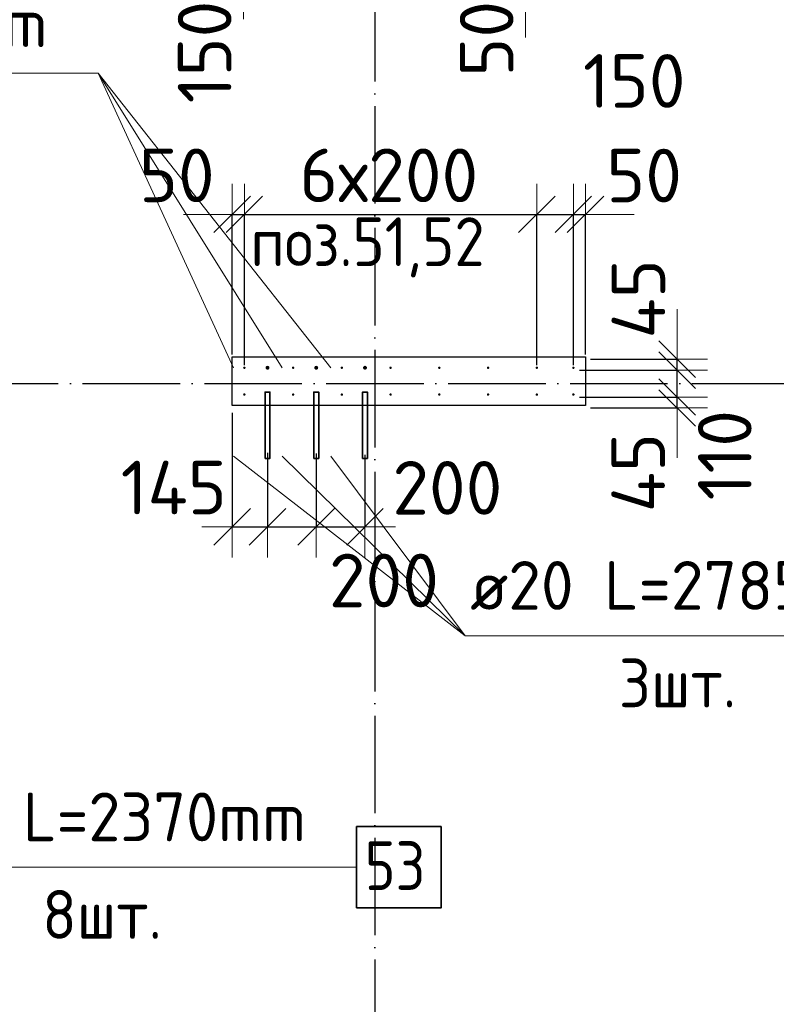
# Model space of a CAD drawing. Header units: millimetres. Extents: x 123094 to 184385, y 26948 to 48500.
# Tile 20 of 104: x 130443 to 133548, y 34154 to 38192. Entities that reach past the tile are written whole.
import ezdxf

# ---------------------------------------------------------------- set-up
doc = ezdxf.new("R2010")
doc.units = ezdxf.units.MM
doc.header["$PDMODE"] = 65
doc.linetypes.add('______11', pattern=[500, 400, -50, 0, -50])
doc.linetypes.add('______5', pattern=[1100, 800, -100, 100, -100])
for name, color, linetype, lineweight in [('Standard', 7, 'Continuous', 25), ('Арм.стержн. Выпуски', 180, 'Continuous', 35), ('Колонна (2)', 7, 'Continuous', 35), ('Размерная линия_ общее', 7, 'Continuous', 13)]:
    doc.layers.add(name, color=color, linetype=linetype, lineweight=lineweight)
doc.layers.add('Осевая линия_ общее', color=7, linetype='______5', lineweight=13, true_color=0xa0a0a0)
doc.styles.add('ISOCPEUR', font='ISOCPEUR')
doc.dimstyles.new('DIMSTYLE_3', dxfattribs={"dimtxt": 220, "dimasz": 250, "dimexe": 0, "dimexo": 0, "dimgap": 110, "dimtad": 2, "dimdec": 0, "dimrnd": 5, "dimzin": 12, "dimdsep": 46, "dimtxsty": 'ISOCPEUR', "dimblk1": 'ALL_ML_STRICH', "dimblk2": 'ALL_ML_STRICH', "dimsah": 1, "dimcen": 0, "dimclrd": 7, "dimclre": 256, "dimclrt": 7, "dimadec": 0, "dimazin": 0, "dimtfac": 1, "dimtdec": 0, "dimtix": 1, "dimtmove": 2, "dimatfit": 3, "dimfxl": 0, "dimtzin": 0, "dimlwd": 0, "dimlwe": -3, "dimarcsym": 0})
doc.dimstyles.new('DIMSTYLE_5', dxfattribs={"dimtxt": 220, "dimasz": 250, "dimexe": 0, "dimexo": 0, "dimgap": 110, "dimtad": 2, "dimdec": 0, "dimrnd": 5, "dimzin": 12, "dimdsep": 46, "dimtxsty": 'ISOCPEUR', "dimblk1": 'ALL_ML_STRICH', "dimblk2": 'ALL_ML_STRICH', "dimsah": 1, "dimcen": 0, "dimclrd": 7, "dimclre": 256, "dimclrt": 7, "dimadec": 0, "dimazin": 0, "dimtfac": 1, "dimtdec": 0, "dimtix": 1, "dimtmove": 2, "dimatfit": 3, "dimfxl": 0, "dimtvp": 1.2, "dimtzin": 0, "dimlwd": 0, "dimlwe": -3, "dimarcsym": 0})
doc.dimstyles.new('DIMSTYLE_7', dxfattribs={"dimtxt": 220, "dimasz": 250, "dimexe": 0, "dimexo": 0, "dimgap": 110, "dimtad": 0, "dimdec": 0, "dimrnd": 5, "dimzin": 12, "dimdsep": 46, "dimtxsty": 'ISOCPEUR', "dimblk1": 'ALL_ML_STRICH', "dimblk2": 'ALL_ML_STRICH', "dimsah": 1, "dimcen": 0, "dimclrd": 7, "dimclre": 256, "dimclrt": 7, "dimadec": 0, "dimazin": 0, "dimtfac": 1, "dimtdec": 0, "dimtix": 1, "dimtmove": 2, "dimatfit": 3, "dimfxl": 0, "dimtvp": 1.2, "dimtzin": 0, "dimlwd": 0, "dimlwe": -3, "dimarcsym": 0})

# ---------------------------------------------------------------- blocks, each defined once
blk = doc.blocks.new('ALL_ML_STRICH')
at = {"color": 0, "linetype": 'ByBlock', "lineweight": -2}
for p, q in [((0, -0.5), (0, 0.5)), ((-0.3, -0.3), (0.3, 0.3)), ((-1, 0), (0.5, 0))]:
    blk.add_line(p, q, dxfattribs=at)
blk = doc.blocks.new('*D54')
at = {"layer": 'DEFPOINTS', "color": 7, "linetype": 'Continuous', "lineweight": 13, "transparency": 33554687}
for p in [(131945, 38370), (131990, 38320), (132518.5, 38320)]:
    blk.add_point(p, dxfattribs=at)
at = {"layer": 'Размерная линия_ общее', "color": 253, "linetype": 'Continuous', "lineweight": -2, "true_color": 0xa0a0a0, "transparency": 33554687}
for p, q in [((131965, 38370), (132518.5, 38370)), ((132010, 38320), (132518.5, 38320))]:
    blk.add_line(p, q, dxfattribs=at)
at = {"layer": 'Размерная линия_ общее', "color": 7, "linetype": 'Continuous', "lineweight": -2, "transparency": 33554687}
blk.add_line((132518.5, 38320), (132518.5, 38370), dxfattribs=at)
at = {"layer": 'Размерная линия_ общее', "color": 7, "linetype": 'Continuous', "lineweight": 13, "transparency": 33554687, "xscale": 250, "yscale": 250, "zscale": 250}
for p, rotation in [((132518.5, 38320), 270), ((132518.5, 38370), 90)]:
    blk.add_blockref('ALL_ML_STRICH', p, dxfattribs=dict(at, rotation=rotation))
at = {"layer": 'Размерная линия_ общее', "color": 7, "linetype": 'Continuous', "lineweight": 13, "transparency": 33554687, "insert": (132359.2, 38114.1), "char_height": 220, "width": 440, "attachment_point": 5, "rotation": 90, "style": 'ISOCPEUR'}
blk.add_mtext('\\A1;{50}', dxfattribs=at)
blk = doc.blocks.new('*D67')
at = {"layer": 'DEFPOINTS', "color": 7, "linetype": 'Continuous', "lineweight": 13, "transparency": 33554687}
for p in [(131631.5, 38470), (131362.1, 38320), (131810, 38320)]:
    blk.add_point(p, dxfattribs=at)
at = {"layer": 'Размерная линия_ общее', "color": 253, "linetype": 'Continuous', "lineweight": -2, "true_color": 0xa0a0a0, "transparency": 33554687}
for p, q in [((131611.5, 38470), (131362.1, 38470)), ((131790, 38320), (131362.1, 38320))]:
    blk.add_line(p, q, dxfattribs=at)
at = {"layer": 'Размерная линия_ общее', "color": 7, "linetype": 'Continuous', "lineweight": -2, "transparency": 33554687}
blk.add_line((131362.1, 38320), (131362.1, 38470), dxfattribs=at)
at = {"layer": 'Размерная линия_ общее', "color": 7, "linetype": 'Continuous', "lineweight": 13, "transparency": 33554687, "xscale": 250, "yscale": 250, "zscale": 250}
for p, rotation in [((131362.1, 38470), 90), ((131362.1, 38320), 270)]:
    blk.add_blockref('ALL_ML_STRICH', p, dxfattribs=dict(at, rotation=rotation))
at = {"layer": 'Размерная линия_ общее', "color": 7, "linetype": 'Continuous', "lineweight": 13, "transparency": 33554687, "insert": (131201.9, 38060), "char_height": 220, "width": 660, "attachment_point": 5, "rotation": 90, "style": 'ISOCPEUR'}
blk.add_mtext('\\A1;{150}', dxfattribs=at)
blk = doc.blocks.new('*D515')
at = {"layer": 'DEFPOINTS', "color": 7, "linetype": 'Continuous', "lineweight": 13, "transparency": 33554687}
for p in [(131315, 36600), (131460, 36436.4), (131315, 36112.2)]:
    blk.add_point(p, dxfattribs=at)
at = {"layer": 'Размерная линия_ общее', "color": 253, "linetype": 'Continuous', "lineweight": -2, "true_color": 0xa0a0a0, "transparency": 33554687}
for p, q in [((131315, 36580), (131315, 36112.2)), ((131460, 36416.4), (131460, 36112.2))]:
    blk.add_line(p, q, dxfattribs=at)
at = {"layer": 'Размерная линия_ общее', "color": 7, "linetype": 'Continuous', "lineweight": -2, "transparency": 33554687}
blk.add_line((131315, 36112.2), (131460, 36112.2), dxfattribs=at)
at = {"layer": 'Размерная линия_ общее', "color": 7, "linetype": 'Continuous', "lineweight": 13, "transparency": 33554687, "xscale": 250, "yscale": 250, "zscale": 250, "rotation": 180}
blk.add_blockref('ALL_ML_STRICH', (131315, 36112.2), dxfattribs=at)
at = {"layer": 'Размерная линия_ общее', "color": 7, "linetype": 'Continuous', "lineweight": 13, "transparency": 33554687, "xscale": 250, "yscale": 250, "zscale": 250}
blk.add_blockref('ALL_ML_STRICH', (131460, 36112.2), dxfattribs=at)
at = {"layer": 'Размерная линия_ общее', "color": 7, "linetype": 'Continuous', "lineweight": 13, "transparency": 33554687, "insert": (131075.3, 36273.6), "char_height": 220, "width": 660, "attachment_point": 5, "style": 'ISOCPEUR'}
blk.add_mtext('\\A1;{145}', dxfattribs=at)
blk = doc.blocks.new('*D516')
at = {"layer": 'DEFPOINTS', "color": 7, "linetype": 'Continuous', "lineweight": 13, "transparency": 33554687}
for p in [(131460, 36436.4), (131660, 36433), (131460, 36112.2)]:
    blk.add_point(p, dxfattribs=at)
at = {"layer": 'Размерная линия_ общее', "color": 253, "linetype": 'Continuous', "lineweight": -2, "true_color": 0xa0a0a0, "transparency": 33554687}
for p, q in [((131460, 36416.4), (131460, 36112.2)), ((131660, 36413), (131660, 36112.2))]:
    blk.add_line(p, q, dxfattribs=at)
at = {"layer": 'Размерная линия_ общее', "color": 7, "linetype": 'Continuous', "lineweight": -2, "transparency": 33554687}
blk.add_line((131460, 36112.2), (131660, 36112.2), dxfattribs=at)
at = {"layer": 'Размерная линия_ общее', "color": 7, "linetype": 'Continuous', "lineweight": 13, "transparency": 33554687, "xscale": 250, "yscale": 250, "zscale": 250, "rotation": 180}
blk.add_blockref('ALL_ML_STRICH', (131460, 36112.2), dxfattribs=at)
at = {"layer": 'Размерная линия_ общее', "color": 7, "linetype": 'Continuous', "lineweight": 13, "transparency": 33554687, "xscale": 250, "yscale": 250, "zscale": 250}
blk.add_blockref('ALL_ML_STRICH', (131660, 36112.2), dxfattribs=at)
at = {"layer": 'Размерная линия_ общее', "color": 7, "linetype": 'Continuous', "lineweight": 13, "transparency": 33554687, "insert": (131937.7, 35892.5), "char_height": 220, "width": 660, "attachment_point": 5, "style": 'ISOCPEUR'}
blk.add_mtext('\\A1;{200}', dxfattribs=at)
blk = doc.blocks.new('*D517')
at = {"layer": 'DEFPOINTS', "color": 7, "linetype": 'Continuous', "lineweight": 13, "transparency": 33554687}
for p in [(131660, 36433), (131860, 36428), (131660, 36112.2)]:
    blk.add_point(p, dxfattribs=at)
at = {"layer": 'Размерная линия_ общее', "color": 253, "linetype": 'Continuous', "lineweight": -2, "true_color": 0xa0a0a0, "transparency": 33554687}
for p, q in [((131660, 36413), (131660, 36112.2)), ((131860, 36408), (131860, 36112.2))]:
    blk.add_line(p, q, dxfattribs=at)
at = {"layer": 'Размерная линия_ общее', "color": 7, "linetype": 'Continuous', "lineweight": -2, "transparency": 33554687}
blk.add_line((131660, 36112.2), (131860, 36112.2), dxfattribs=at)
at = {"layer": 'Размерная линия_ общее', "color": 7, "linetype": 'Continuous', "lineweight": 13, "transparency": 33554687, "xscale": 250, "yscale": 250, "zscale": 250, "rotation": 180}
blk.add_blockref('ALL_ML_STRICH', (131660, 36112.2), dxfattribs=at)
at = {"layer": 'Размерная линия_ общее', "color": 7, "linetype": 'Continuous', "lineweight": 13, "transparency": 33554687, "xscale": 250, "yscale": 250, "zscale": 250}
blk.add_blockref('ALL_ML_STRICH', (131860, 36112.2), dxfattribs=at)
at = {"layer": 'Размерная линия_ общее', "color": 7, "linetype": 'Continuous', "lineweight": 13, "transparency": 33554687, "insert": (132197.9, 36272.5), "char_height": 220, "width": 660, "attachment_point": 5, "style": 'ISOCPEUR'}
blk.add_mtext('\\A1;{200}', dxfattribs=at)
blk = doc.blocks.new('*D518')
at = {"layer": 'DEFPOINTS', "color": 7, "linetype": 'Continuous', "lineweight": 13, "transparency": 33554687}
for p in [(132720, 36645), (132765, 36600), (133140.6, 36600)]:
    blk.add_point(p, dxfattribs=at)
at = {"layer": 'Размерная линия_ общее', "color": 253, "linetype": 'Continuous', "lineweight": -2, "true_color": 0xa0a0a0, "transparency": 33554687}
for p, q in [((132740, 36645), (133140.6, 36645)), ((132785, 36600), (133140.6, 36600))]:
    blk.add_line(p, q, dxfattribs=at)
at = {"layer": 'Размерная линия_ общее', "color": 7, "linetype": 'Continuous', "lineweight": -2, "transparency": 33554687}
blk.add_line((133140.6, 36600), (133140.6, 36645), dxfattribs=at)
at = {"layer": 'Размерная линия_ общее', "color": 7, "linetype": 'Continuous', "lineweight": 13, "transparency": 33554687, "xscale": 250, "yscale": 250, "zscale": 250}
for p, rotation in [((133140.6, 36600), 270), ((133140.6, 36645), 90)]:
    blk.add_blockref('ALL_ML_STRICH', p, dxfattribs=dict(at, rotation=rotation))
at = {"layer": 'Размерная линия_ общее', "color": 7, "linetype": 'Continuous', "lineweight": 13, "transparency": 33554687, "insert": (132981, 36334.8), "char_height": 220, "width": 440, "attachment_point": 5, "rotation": 90, "style": 'ISOCPEUR'}
blk.add_mtext('\\A1;{45}', dxfattribs=at)
blk = doc.blocks.new('*D519')
at = {"layer": 'DEFPOINTS', "color": 7, "linetype": 'Continuous', "lineweight": 13, "transparency": 33554687}
for p in [(132720, 36755), (132720, 36645), (133140.6, 36645)]:
    blk.add_point(p, dxfattribs=at)
at = {"layer": 'Размерная линия_ общее', "color": 253, "linetype": 'Continuous', "lineweight": -2, "true_color": 0xa0a0a0, "transparency": 33554687}
for p, q in [((132740, 36755), (133140.6, 36755)), ((132740, 36645), (133140.6, 36645))]:
    blk.add_line(p, q, dxfattribs=at)
at = {"layer": 'Размерная линия_ общее', "color": 7, "linetype": 'Continuous', "lineweight": -2, "transparency": 33554687}
blk.add_line((133140.6, 36645), (133140.6, 36755), dxfattribs=at)
at = {"layer": 'Размерная линия_ общее', "color": 7, "linetype": 'Continuous', "lineweight": 13, "transparency": 33554687, "xscale": 250, "yscale": 250, "zscale": 250}
for p, rotation in [((133140.6, 36645), 270), ((133140.6, 36755), 90)]:
    blk.add_blockref('ALL_ML_STRICH', p, dxfattribs=dict(at, rotation=rotation))
at = {"layer": 'Размерная линия_ общее', "color": 7, "linetype": 'Continuous', "lineweight": 13, "transparency": 33554687, "insert": (133336.2, 36406.3), "char_height": 220, "width": 660, "attachment_point": 5, "rotation": 90, "style": 'ISOCPEUR'}
blk.add_mtext('\\A1;{110}', dxfattribs=at)
blk = doc.blocks.new('*D520')
at = {"layer": 'DEFPOINTS', "color": 7, "linetype": 'Continuous', "lineweight": 13, "transparency": 33554687}
for p in [(132765, 36800), (132720, 36755), (133140.6, 36755)]:
    blk.add_point(p, dxfattribs=at)
at = {"layer": 'Размерная линия_ общее', "color": 253, "linetype": 'Continuous', "lineweight": -2, "true_color": 0xa0a0a0, "transparency": 33554687}
for p, q in [((132785, 36800), (133140.6, 36800)), ((132740, 36755), (133140.6, 36755))]:
    blk.add_line(p, q, dxfattribs=at)
at = {"layer": 'Размерная линия_ общее', "color": 7, "linetype": 'Continuous', "lineweight": -2, "transparency": 33554687}
blk.add_line((133140.6, 36755), (133140.6, 36800), dxfattribs=at)
at = {"layer": 'Размерная линия_ общее', "color": 7, "linetype": 'Continuous', "lineweight": 13, "transparency": 33554687, "xscale": 250, "yscale": 250, "zscale": 250}
for p, rotation in [((133140.6, 36755), 270), ((133140.6, 36800), 90)]:
    blk.add_blockref('ALL_ML_STRICH', p, dxfattribs=dict(at, rotation=rotation))
at = {"layer": 'Размерная линия_ общее', "color": 7, "linetype": 'Continuous', "lineweight": 13, "transparency": 33554687, "insert": (132982, 37047.5), "char_height": 220, "width": 440, "attachment_point": 5, "rotation": 90, "style": 'ISOCPEUR'}
blk.add_mtext('\\A1;{45}', dxfattribs=at)
blk = doc.blocks.new('*D521')
at = {"layer": 'DEFPOINTS', "color": 7, "linetype": 'Continuous', "lineweight": 13, "transparency": 33554687}
for p in [(131315, 37394.1), (131315, 36800), (131365, 36755)]:
    blk.add_point(p, dxfattribs=at)
at = {"layer": 'Размерная линия_ общее', "color": 253, "linetype": 'Continuous', "lineweight": -2, "true_color": 0xa0a0a0, "transparency": 33554687}
for p, q in [((131315, 36820), (131315, 37394.1)), ((131365, 36775), (131365, 37394.1))]:
    blk.add_line(p, q, dxfattribs=at)
at = {"layer": 'Размерная линия_ общее', "color": 7, "linetype": 'Continuous', "lineweight": -2, "transparency": 33554687}
blk.add_line((131315, 37394.1), (131365, 37394.1), dxfattribs=at)
at = {"layer": 'Размерная линия_ общее', "color": 7, "linetype": 'Continuous', "lineweight": 13, "transparency": 33554687, "xscale": 250, "yscale": 250, "zscale": 250}
blk.add_blockref('ALL_ML_STRICH', (131365, 37394.1), dxfattribs=at)
at = {"layer": 'Размерная линия_ общее', "color": 7, "linetype": 'Continuous', "lineweight": 13, "transparency": 33554687, "xscale": 250, "yscale": 250, "zscale": 250, "rotation": 180}
blk.add_blockref('ALL_ML_STRICH', (131315, 37394.1), dxfattribs=at)
at = {"layer": 'Размерная линия_ общее', "color": 7, "linetype": 'Continuous', "lineweight": 13, "transparency": 33554687, "insert": (131087.8, 37554), "char_height": 220, "width": 440, "attachment_point": 5, "style": 'ISOCPEUR'}
blk.add_mtext('\\A1;{50}', dxfattribs=at)
blk = doc.blocks.new('*D522')
at = {"layer": 'DEFPOINTS', "color": 7, "linetype": 'Continuous', "lineweight": 13, "transparency": 33554687}
for p in [(131365, 37394.1), (131365, 36755), (132565, 36755)]:
    blk.add_point(p, dxfattribs=at)
at = {"layer": 'Размерная линия_ общее', "color": 253, "linetype": 'Continuous', "lineweight": -2, "true_color": 0xa0a0a0, "transparency": 33554687}
for p, q in [((131365, 36775), (131365, 37394.1)), ((132565, 36775), (132565, 37394.1))]:
    blk.add_line(p, q, dxfattribs=at)
at = {"layer": 'Размерная линия_ общее', "color": 7, "linetype": 'Continuous', "lineweight": -2, "transparency": 33554687}
blk.add_line((131365, 37394.1), (132565, 37394.1), dxfattribs=at)
at = {"layer": 'Размерная линия_ общее', "color": 7, "linetype": 'Continuous', "lineweight": 13, "transparency": 33554687, "xscale": 250, "yscale": 250, "zscale": 250, "rotation": 180}
blk.add_blockref('ALL_ML_STRICH', (131365, 37394.1), dxfattribs=at)
at = {"layer": 'Размерная линия_ общее', "color": 7, "linetype": 'Continuous', "lineweight": 13, "transparency": 33554687, "xscale": 250, "yscale": 250, "zscale": 250}
blk.add_blockref('ALL_ML_STRICH', (132565, 37394.1), dxfattribs=at)
at = {"layer": 'Размерная линия_ общее', "color": 7, "linetype": 'Continuous', "lineweight": 13, "transparency": 33554687, "insert": (131591, 37664.1), "char_height": 220, "width": 11, "attachment_point": 1, "line_spacing_factor": 0.60241, "style": 'ISOCPEUR'}
blk.add_mtext('6х200', dxfattribs=at)
blk = doc.blocks.new('*D523')
at = {"layer": 'DEFPOINTS', "color": 7, "linetype": 'Continuous', "lineweight": 13, "transparency": 33554687}
for p in [(132565, 37394.1), (132565, 36755), (132715, 36755)]:
    blk.add_point(p, dxfattribs=at)
at = {"layer": 'Размерная линия_ общее', "color": 253, "linetype": 'Continuous', "lineweight": -2, "true_color": 0xa0a0a0, "transparency": 33554687}
for p, q in [((132565, 36775), (132565, 37394.1)), ((132715, 36775), (132715, 37394.1))]:
    blk.add_line(p, q, dxfattribs=at)
at = {"layer": 'Размерная линия_ общее', "color": 7, "linetype": 'Continuous', "lineweight": -2, "transparency": 33554687}
blk.add_line((132565, 37394.1), (132715, 37394.1), dxfattribs=at)
at = {"layer": 'Размерная линия_ общее', "color": 7, "linetype": 'Continuous', "lineweight": 13, "transparency": 33554687, "xscale": 250, "yscale": 250, "zscale": 250, "rotation": 180}
blk.add_blockref('ALL_ML_STRICH', (132565, 37394.1), dxfattribs=at)
at = {"layer": 'Размерная линия_ общее', "color": 7, "linetype": 'Continuous', "lineweight": 13, "transparency": 33554687, "xscale": 250, "yscale": 250, "zscale": 250}
blk.add_blockref('ALL_ML_STRICH', (132715, 37394.1), dxfattribs=at)
at = {"layer": 'Размерная линия_ общее', "color": 7, "linetype": 'Continuous', "lineweight": 13, "transparency": 33554687, "insert": (132964.7, 37941.3), "char_height": 220, "width": 660, "attachment_point": 5, "style": 'ISOCPEUR'}
blk.add_mtext('\\A1;{150}', dxfattribs=at)
blk = doc.blocks.new('*D524')
at = {"layer": 'DEFPOINTS', "color": 7, "linetype": 'Continuous', "lineweight": 13, "transparency": 33554687}
for p in [(132715, 37394.1), (132765, 36800), (132715, 36755)]:
    blk.add_point(p, dxfattribs=at)
at = {"layer": 'Размерная линия_ общее', "color": 253, "linetype": 'Continuous', "lineweight": -2, "true_color": 0xa0a0a0, "transparency": 33554687}
for p, q in [((132715, 36775), (132715, 37394.1)), ((132765, 36820), (132765, 37394.1))]:
    blk.add_line(p, q, dxfattribs=at)
at = {"layer": 'Размерная линия_ общее', "color": 7, "linetype": 'Continuous', "lineweight": -2, "transparency": 33554687}
blk.add_line((132715, 37394.1), (132765, 37394.1), dxfattribs=at)
at = {"layer": 'Размерная линия_ общее', "color": 7, "linetype": 'Continuous', "lineweight": 13, "transparency": 33554687, "xscale": 250, "yscale": 250, "zscale": 250}
blk.add_blockref('ALL_ML_STRICH', (132765, 37394.1), dxfattribs=at)
at = {"layer": 'Размерная линия_ общее', "color": 7, "linetype": 'Continuous', "lineweight": 13, "transparency": 33554687, "xscale": 250, "yscale": 250, "zscale": 250, "rotation": 180}
blk.add_blockref('ALL_ML_STRICH', (132715, 37394.1), dxfattribs=at)
at = {"layer": 'Размерная линия_ общее', "color": 7, "linetype": 'Continuous', "lineweight": 13, "transparency": 33554687, "insert": (133005.3, 37553.2), "char_height": 220, "width": 440, "attachment_point": 5, "style": 'ISOCPEUR'}
blk.add_mtext('\\A1;{50}', dxfattribs=at)

msp = doc.modelspace()

# ---------------------------------------------------------------- hatches: boundary and pattern name
at = {"layer": 'Арм.стержн. Выпуски', "linetype": 'Continuous', "lineweight": 35, "transparency": 33554687}
for color, points in [(4, [(131370, 36765), (131369.6, 36766.9), (131368.5, 36768.5), (131366.9, 36769.6), (131365, 36770), (131363.1, 36769.6), (131361.5, 36768.5), (131360.4, 36766.9), (131360, 36765), (131360.4, 36763.1), (131361.5, 36761.5), (131363.1, 36760.4), (131365, 36760), (131366.9, 36760.4), (131368.5, 36761.5), (131369.6, 36763.1)]), (41, [(131468, 36765), (131467.4, 36768.1), (131465.7, 36770.7), (131463.1, 36772.4), (131460, 36773), (131456.9, 36772.4), (131454.3, 36770.7), (131452.6, 36768.1), (131452, 36765), (131452.6, 36761.9), (131454.3, 36759.3), (131456.9, 36757.6), (131460, 36757), (131463.1, 36757.6), (131465.7, 36759.3), (131467.4, 36761.9)]), (4, [(131570, 36765), (131569.6, 36766.9), (131568.5, 36768.5), (131566.9, 36769.6), (131565, 36770), (131563.1, 36769.6), (131561.5, 36768.5), (131560.4, 36766.9), (131560, 36765), (131560.4, 36763.1), (131561.5, 36761.5), (131563.1, 36760.4), (131565, 36760), (131566.9, 36760.4), (131568.5, 36761.5), (131569.6, 36763.1)]), (41, [(131668, 36765), (131667.4, 36768.1), (131665.7, 36770.7), (131663.1, 36772.4), (131660, 36773), (131656.9, 36772.4), (131654.3, 36770.7), (131652.6, 36768.1), (131652, 36765), (131652.6, 36761.9), (131654.3, 36759.3), (131656.9, 36757.6), (131660, 36757), (131663.1, 36757.6), (131665.7, 36759.3), (131667.4, 36761.9)]), (4, [(131770, 36765), (131769.6, 36766.9), (131768.5, 36768.5), (131766.9, 36769.6), (131765, 36770), (131763.1, 36769.6), (131761.5, 36768.5), (131760.4, 36766.9), (131760, 36765), (131760.4, 36763.1), (131761.5, 36761.5), (131763.1, 36760.4), (131765, 36760), (131766.9, 36760.4), (131768.5, 36761.5), (131769.6, 36763.1)]), (41, [(131868, 36765), (131867.4, 36768.1), (131865.7, 36770.7), (131863.1, 36772.4), (131860, 36773), (131856.9, 36772.4), (131854.3, 36770.7), (131852.6, 36768.1), (131852, 36765), (131852.6, 36761.9), (131854.3, 36759.3), (131856.9, 36757.6), (131860, 36757), (131863.1, 36757.6), (131865.7, 36759.3), (131867.4, 36761.9)]), (4, [(131970, 36765), (131969.6, 36766.9), (131968.5, 36768.5), (131966.9, 36769.6), (131965, 36770), (131963.1, 36769.6), (131961.5, 36768.5), (131960.4, 36766.9), (131960, 36765), (131960.4, 36763.1), (131961.5, 36761.5), (131963.1, 36760.4), (131965, 36760), (131966.9, 36760.4), (131968.5, 36761.5), (131969.6, 36763.1)]), (4, [(132170, 36765), (132169.6, 36766.9), (132168.5, 36768.5), (132166.9, 36769.6), (132165, 36770), (132163.1, 36769.6), (132161.5, 36768.5), (132160.4, 36766.9), (132160, 36765), (132160.4, 36763.1), (132161.5, 36761.5), (132163.1, 36760.4), (132165, 36760), (132166.9, 36760.4), (132168.5, 36761.5), (132169.6, 36763.1)]), (4, [(132370, 36765), (132369.6, 36766.9), (132368.5, 36768.5), (132366.9, 36769.6), (132365, 36770), (132363.1, 36769.6), (132361.5, 36768.5), (132360.4, 36766.9), (132360, 36765), (132360.4, 36763.1), (132361.5, 36761.5), (132363.1, 36760.4), (132365, 36760), (132366.9, 36760.4), (132368.5, 36761.5), (132369.6, 36763.1)]), (4, [(132570, 36765), (132569.6, 36766.9), (132568.5, 36768.5), (132566.9, 36769.6), (132565, 36770), (132563.1, 36769.6), (132561.5, 36768.5), (132560.4, 36766.9), (132560, 36765), (132560.4, 36763.1), (132561.5, 36761.5), (132563.1, 36760.4), (132565, 36760), (132566.9, 36760.4), (132568.5, 36761.5), (132569.6, 36763.1)]), (4, [(132720, 36765), (132719.6, 36766.9), (132718.5, 36768.5), (132716.9, 36769.6), (132715, 36770), (132713.1, 36769.6), (132711.5, 36768.5), (132710.4, 36766.9), (132710, 36765), (132710.4, 36763.1), (132711.5, 36761.5), (132713.1, 36760.4), (132715, 36760), (132716.9, 36760.4), (132718.5, 36761.5), (132719.6, 36763.1)]), (4, [(131370, 36655), (131369.6, 36656.9), (131368.5, 36658.5), (131366.9, 36659.6), (131365, 36660), (131363.1, 36659.6), (131361.5, 36658.5), (131360.4, 36656.9), (131360, 36655), (131360.4, 36653.1), (131361.5, 36651.5), (131363.1, 36650.4), (131365, 36650), (131366.9, 36650.4), (131368.5, 36651.5), (131369.6, 36653.1)]), (4, [(131570, 36655), (131569.6, 36656.9), (131568.5, 36658.5), (131566.9, 36659.6), (131565, 36660), (131563.1, 36659.6), (131561.5, 36658.5), (131560.4, 36656.9), (131560, 36655), (131560.4, 36653.1), (131561.5, 36651.5), (131563.1, 36650.4), (131565, 36650), (131566.9, 36650.4), (131568.5, 36651.5), (131569.6, 36653.1)]), (4, [(131770, 36655), (131769.6, 36656.9), (131768.5, 36658.5), (131766.9, 36659.6), (131765, 36660), (131763.1, 36659.6), (131761.5, 36658.5), (131760.4, 36656.9), (131760, 36655), (131760.4, 36653.1), (131761.5, 36651.5), (131763.1, 36650.4), (131765, 36650), (131766.9, 36650.4), (131768.5, 36651.5), (131769.6, 36653.1)]), (4, [(131970, 36655), (131969.6, 36656.9), (131968.5, 36658.5), (131966.9, 36659.6), (131965, 36660), (131963.1, 36659.6), (131961.5, 36658.5), (131960.4, 36656.9), (131960, 36655), (131960.4, 36653.1), (131961.5, 36651.5), (131963.1, 36650.4), (131965, 36650), (131966.9, 36650.4), (131968.5, 36651.5), (131969.6, 36653.1)]), (4, [(132170, 36655), (132169.6, 36656.9), (132168.5, 36658.5), (132166.9, 36659.6), (132165, 36660), (132163.1, 36659.6), (132161.5, 36658.5), (132160.4, 36656.9), (132160, 36655), (132160.4, 36653.1), (132161.5, 36651.5), (132163.1, 36650.4), (132165, 36650), (132166.9, 36650.4), (132168.5, 36651.5), (132169.6, 36653.1)]), (4, [(132370, 36655), (132369.6, 36656.9), (132368.5, 36658.5), (132366.9, 36659.6), (132365, 36660), (132363.1, 36659.6), (132361.5, 36658.5), (132360.4, 36656.9), (132360, 36655), (132360.4, 36653.1), (132361.5, 36651.5), (132363.1, 36650.4), (132365, 36650), (132366.9, 36650.4), (132368.5, 36651.5), (132369.6, 36653.1)]), (4, [(132570, 36655), (132569.6, 36656.9), (132568.5, 36658.5), (132566.9, 36659.6), (132565, 36660), (132563.1, 36659.6), (132561.5, 36658.5), (132560.4, 36656.9), (132560, 36655), (132560.4, 36653.1), (132561.5, 36651.5), (132563.1, 36650.4), (132565, 36650), (132566.9, 36650.4), (132568.5, 36651.5), (132569.6, 36653.1)]), (4, [(132720, 36655), (132719.6, 36656.9), (132718.5, 36658.5), (132716.9, 36659.6), (132715, 36660), (132713.1, 36659.6), (132711.5, 36658.5), (132710.4, 36656.9), (132710, 36655), (132710.4, 36653.1), (132711.5, 36651.5), (132713.1, 36650.4), (132715, 36650), (132716.9, 36650.4), (132718.5, 36651.5), (132719.6, 36653.1)])]:
    msp.add_hatch(color=color, dxfattribs=at).paths.add_polyline_path(points)

# ---------------------------------------------------------------- linework, layer by layer
at = {"layer": 'Арм.стержн. Выпуски', "color": 7, "linetype": 'Continuous', "lineweight": 13, "transparency": 33554687}
for p, q in [((128864.8, 37973.2), (130764.8, 37973.2)), ((130764.8, 37973.2), (131320, 36765)), ((130764.8, 37973.2), (131720, 36765)), ((130764.8, 37973.2), (131520, 36765)), ((132271.4, 35665.6), (131320, 36403)), ((132271.4, 35665.6), (131520, 36403)), ((132271.4, 35665.6), (131720, 36403)), ((132271.4, 35665.6), (134211.4, 35665.6)), ((129925.4, 34716.3), (131825.4, 34716.3))]:
    msp.add_line(p, q, dxfattribs=at)
at = {"layer": 'Арм.стержн. Выпуски', "color": 240, "linetype": 'Continuous', "lineweight": 35, "transparency": 33554687}
for points in [[(131450, 36393), (131450, 36665), (131470, 36665), (131470, 36393), (131450, 36393)], [(131650, 36393), (131650, 36665), (131670, 36665), (131670, 36393), (131650, 36393)], [(131850, 36393), (131850, 36665), (131870, 36665), (131870, 36393), (131850, 36393)]]:
    msp.add_lwpolyline(points, dxfattribs=at)
at = {"layer": 'Арм.стержн. Выпуски', "color": 7, "linetype": 'Continuous', "lineweight": 35, "transparency": 33554687}
msp.add_lwpolyline([(131825.4, 34549.6), (132172.1, 34549.6), (132172.1, 34883), (131825.4, 34883), (131825.4, 34549.6)], dxfattribs=at)
at = {"layer": 'Колонна (2)', "color": 7, "lineweight": 25, "transparency": 33554687}
for p, q in [((131315, 36610), (131315, 36810)), ((131315, 36810), (132765, 36810)), ((132765, 36810), (132765, 36610)), ((132765, 36610), (131315, 36610))]:
    msp.add_line(p, q, dxfattribs=at)
at = {"layer": 'Колонна (2)', "color": 7, "linetype": 'Continuous', "lineweight": 25, "transparency": 33554687}
for p, q in [((131315, 36610), (131315, 36810)), ((131315, 36810), (132765, 36810)), ((132765, 36810), (132765, 36610)), ((132765, 36610), (131315, 36610))]:
    msp.add_line(p, q, dxfattribs=at)
at = {"layer": 'Осевая линия_ общее', "color": 253, "linetype": '______11', "lineweight": -3, "true_color": 0xa0a0a0, "transparency": 33554687}
for p, q in [((131900, 46340), (131900, 27662.1)), ((125200, 36700), (169325.4, 36700))]:
    msp.add_line(p, q, dxfattribs=at)

# ---------------------------------------------------------------- texts
at = {"layer": 'Standard', "color": 7, "linetype": 'Continuous', "lineweight": 13, "transparency": 33554687, "insert": (131390.1, 37135.2), "char_height": 200, "width": 1048.166, "attachment_point": 7, "style": 'ISOCPEUR'}
msp.add_mtext('\\A1;{\\fISOCPEUR|i0|b0;\\H200.000000;\\W0.909091;\\C7;поз.51,52}\\P', dxfattribs=at)
at = {"layer": 'Арм.стержн. Выпуски', "color": 7, "linetype": 'Continuous', "lineweight": 25, "transparency": 33554687, "char_height": 200, "attachment_point": 7, "style": 'ISOCPEUR'}
for s, insert, width in [('\\W0.96;ø16 L=2370mm ', (128884.8, 38079.9), 1955.018), ('\\W0.98;ø20 L=2785mm ', (132291.4, 35772.2), 1996.963), ('\\W0.94;3шт. ', (132901.4, 35372.2), 774.191), ('\\W0.96;ø16 L=2370mm ', (129945.4, 34823), 1955.018), ('\\W0.87;53', (131858.8, 34623), 367.208), ('\\W0.94;8шт. ', (130535.4, 34423), 774.191)]:
    msp.add_mtext(s, dxfattribs=dict(at, insert=insert, width=width))

# ---------------------------------------------------------------- dimensions: what is measured, and where the dimension line sits
at = {"layer": 'Размерная линия_ общее', "color": 7, "linetype": 'Continuous', "lineweight": 13, "transparency": 33554687}
for base, p1, p2, dimstyle, picture, middle in [((131362.1, 38470), (131790, 38320), (131611.5, 38470), 'DIMSTYLE_5', '*D67', (131201.9, 38060)), ((132518.5, 38370), (132010, 38320), (131965, 38370), 'DIMSTYLE_5', '*D54', (132359.2, 38114.1)), ((133140.6, 36800), (132740, 36755), (132785, 36800), 'DIMSTYLE_5', '*D520', (132982, 37047.5)), ((133140.6, 36755), (132740, 36645), (132740, 36755), 'DIMSTYLE_7', '*D519', (133336.2, 36406.3)), ((133140.6, 36645), (132785, 36600), (132740, 36645), 'DIMSTYLE_5', '*D518', (132981, 36334.8))]:
    dim = msp.add_linear_dim(base=base, p1=p1, p2=p2, angle=90, dimstyle=dimstyle, override={"dimpost": '<>', "dimclrd": 7, "dimclre": 253, "dimclrt": 7, "dimlwd": 0, "dimlwe": 65533}, dxfattribs=at)
    dim.commit()
    dim.dimension.update_dxf_attribs({"geometry": picture, "text_midpoint": middle, "dimtype": 160})
for base, p1, p2, dimstyle, picture, middle in [((132715, 37394.1), (132565, 36775), (132715, 36775), 'DIMSTYLE_5', '*D523', (132964.7, 37941.3)), ((131365, 37394.1), (131315, 36820), (131365, 36775), 'DIMSTYLE_5', '*D521', (131087.8, 37554)), ((132765, 37394.1), (132715, 36775), (132765, 36820), 'DIMSTYLE_5', '*D524', (133005.3, 37553.2)), ((131460, 36112.2), (131315, 36580), (131460, 36416.4), 'DIMSTYLE_5', '*D515', (131075.3, 36273.6)), ((131660, 36112.2), (131460, 36416.4), (131660, 36413), 'DIMSTYLE_7', '*D516', (131937.7, 35892.5)), ((131860, 36112.2), (131660, 36413), (131860, 36408), 'DIMSTYLE_5', '*D517', (132197.9, 36272.5))]:
    dim = msp.add_linear_dim(base=base, p1=p1, p2=p2, dimstyle=dimstyle, override={"dimpost": '<>', "dimclrd": 7, "dimclre": 253, "dimclrt": 7, "dimlwd": 0, "dimlwe": 65533}, dxfattribs=at)
    dim.commit()
    dim.dimension.update_dxf_attribs({"geometry": picture, "text_midpoint": middle, "dimtype": 160})
dim = msp.add_linear_dim(base=(132565, 37394.1), p1=(131365, 36775), p2=(132565, 36775), text='6х200', dimstyle='DIMSTYLE_3', override={"dimpost": '<>', "dimclrd": 7, "dimclre": 253, "dimclrt": 7, "dimlwd": 0, "dimlwe": 65533}, dxfattribs=at)
dim.commit()
dim.dimension.update_dxf_attribs({"geometry": '*D522', "text_midpoint": (131965, 37504.1), "dimtype": 160})

doc.saveas('drawing.dxf')
